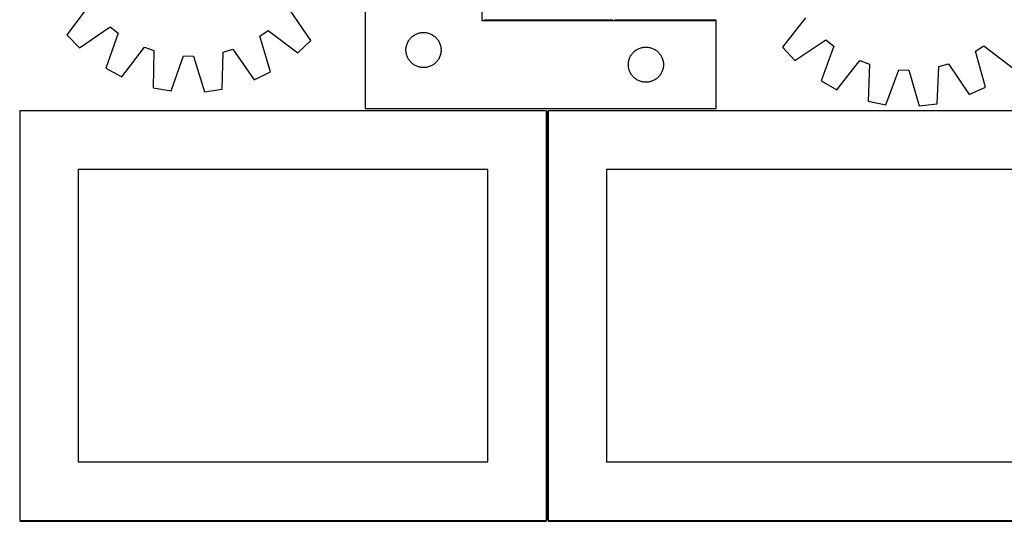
# Model space of a CAD drawing. Header units: millimetres. Extents: x 7 to 1493, y 7 to 2993.
# Tile 3 of 11: x 7 to 848, y 1763 to 2192. Entities that reach past the tile are written whole.
import ezdxf

# ---------------------------------------------------------------- set-up
doc = ezdxf.new("R2010")
doc.units = ezdxf.units.MM
doc.layers.add('COMMON', color=5, linetype='CONTINUOUS', true_color=0x0000ff)
doc.layers.add('CUT', color=7, linetype='CONTINUOUS', true_color=0x000000)

msp = doc.modelspace()

# ---------------------------------------------------------------- linework, layer by layer
at = {"layer": 'COMMON'}
for p, q in [((403.298056, 2191.868677), (513.298056, 2191.868677)), ((514.798057, 2191.868677), (601.598481, 2191.868677)), ((457.299607, 2114.049516), (457.299607, 1764.074296)), ((6.549607, 1763.299515), (456.549607, 1763.299515)), ((458.049608, 1763.324295), (908.049608, 1763.324295))]:
    msp.add_line(p, q, dxfattribs=at)
at = {"layer": 'CUT'}
for p, q in [((301.598481, 2366.118677), (301.598481, 2116.118677)), ((401.598481, 2191.118677), (401.598481, 2366.118677)), ((66.013163, 2204.433436), (46.898494, 2179.064081)), ((255.414109, 2174.286696), (237.481382, 2200.504859)), ((601.598481, 2191.118677), (401.598481, 2191.118677)), ((601.598481, 2116.118677), (601.598481, 2191.118677)), ((677.887098, 2193.670872), (658.41431, 2168.57535)), ((46.898494, 2179.064081), (57.526019, 2167.938154)), ((57.526019, 2167.938154), (83.744182, 2185.87088)), ((90.563712, 2180.67344), (80.224143, 2150.638992)), ((83.744182, 2185.87088), (90.563712, 2180.67344)), ((211.868417, 2177.894179), (218.918827, 2182.77384)), ((218.918827, 2182.77384), (244.288182, 2163.659171)), ((343.224825, 2178.563833), (343.876589, 2178.978397)), ((343.876589, 2178.978397), (344.54883, 2179.358859)), ((344.54883, 2179.358859), (345.239765, 2179.704211)), ((345.239765, 2179.704211), (345.947563, 2180.013537)), ((345.947563, 2180.013537), (346.670345, 2180.286016)), ((346.670345, 2180.286016), (347.406196, 2180.520926)), ((347.406196, 2180.520926), (348.153165, 2180.717643)), ((348.153165, 2180.717643), (348.90927, 2180.875647)), ((348.90927, 2180.875647), (349.672506, 2180.994518)), ((349.672506, 2180.994518), (350.440849, 2181.07394)), ((350.440849, 2181.07394), (351.212262, 2181.113704)), ((351.212262, 2181.113704), (351.9847, 2181.113704)), ((351.9847, 2181.113704), (352.756113, 2181.07394)), ((352.756113, 2181.07394), (353.524456, 2180.994518)), ((353.524456, 2180.994518), (354.287692, 2180.875647)), ((354.287692, 2180.875647), (355.043797, 2180.717643)), ((355.043797, 2180.717643), (355.790765, 2180.520926)), ((355.790765, 2180.520926), (356.526617, 2180.286016)), ((356.526617, 2180.286016), (357.249399, 2180.013537)), ((357.249399, 2180.013537), (357.957197, 2179.704211)), ((357.957197, 2179.704211), (358.648132, 2179.358859)), ((358.648132, 2179.358859), (359.320373, 2178.978397)), ((359.320373, 2178.978397), (359.972137, 2178.563833)), ((220.821595, 2147.417707), (211.868417, 2177.894179)), ((244.288182, 2163.659171), (255.414109, 2174.286696)), ((337.093065, 2169.938744), (337.30895, 2170.6804)), ((337.30895, 2170.6804), (337.562729, 2171.409959)), ((337.562729, 2171.409959), (337.853727, 2172.125486)), ((337.853727, 2172.125486), (338.181175, 2172.825084)), ((338.181175, 2172.825084), (338.544202, 2173.506898)), ((338.544202, 2173.506898), (338.941848, 2174.16912)), ((338.941848, 2174.16912), (339.373056, 2174.809994)), ((339.373056, 2174.809994), (339.836684, 2175.42782)), ((339.836684, 2175.42782), (340.331502, 2176.020959)), ((340.331502, 2176.020959), (340.856198, 2176.58784)), ((340.856198, 2176.58784), (341.409381, 2177.126958)), ((341.409381, 2177.126958), (341.989583, 2177.636884)), ((341.989583, 2177.636884), (342.595267, 2178.116266)), ((342.595267, 2178.116266), (343.224825, 2178.563833)), ((359.972137, 2178.563833), (360.601695, 2178.116266)), ((360.601695, 2178.116266), (361.207379, 2177.636884)), ((361.207379, 2177.636884), (361.787581, 2177.126958)), ((361.787581, 2177.126958), (362.340764, 2176.58784)), ((362.340764, 2176.58784), (362.86546, 2176.020959)), ((362.86546, 2176.020959), (363.360278, 2175.42782)), ((363.360278, 2175.42782), (363.823906, 2174.809994)), ((363.823906, 2174.809994), (364.255114, 2174.16912)), ((364.255114, 2174.16912), (364.65276, 2173.506898)), ((364.65276, 2173.506898), (365.015787, 2172.825084)), ((365.015787, 2172.825084), (365.343234, 2172.125486)), ((365.343234, 2172.125486), (365.634233, 2171.409959)), ((365.634233, 2171.409959), (365.888012, 2170.6804)), ((365.888012, 2170.6804), (366.103897, 2169.938744)), ((668.882864, 2157.299716), (695.35289, 2174.858546)), ((695.35289, 2174.858546), (702.09797, 2169.564845)), ((93.769621, 2143.341692), (113.163058, 2168.498587)), ((113.163058, 2168.498587), (121.254914, 2165.662878)), ((121.254914, 2165.662878), (120.702554, 2133.903318)), ((179.619186, 2132.553455), (180.521954, 2164.304987)), ((180.521954, 2164.304987), (188.735191, 2166.767123)), ((188.735191, 2166.767123), (206.956124, 2140.748431)), ((336.598481, 2166.118677), (336.61837, 2166.890859)), ((336.61837, 2165.346496), (336.598481, 2166.118677)), ((336.61837, 2166.890859), (336.677983, 2167.660992)), ((336.677983, 2164.576363), (336.61837, 2165.346496)), ((336.677983, 2167.660992), (336.777162, 2168.427036)), ((336.777162, 2163.810319), (336.677983, 2164.576363)), ((336.777162, 2168.427036), (336.915646, 2169.186958)), ((336.915646, 2163.050396), (336.777162, 2163.810319)), ((336.915646, 2169.186958), (337.093065, 2169.938744)), ((337.093065, 2162.298611), (336.915646, 2163.050396)), ((337.30895, 2161.556955), (337.093065, 2162.298611)), ((366.103897, 2162.298611), (365.888012, 2161.556955)), ((366.103897, 2169.938744), (366.281316, 2169.186958)), ((366.281316, 2163.050396), (366.103897, 2162.298611)), ((366.281316, 2169.186958), (366.419799, 2168.427036)), ((366.419799, 2163.810319), (366.281316, 2163.050396)), ((366.419799, 2168.427036), (366.518979, 2167.660992)), ((366.518979, 2164.576363), (366.419799, 2163.810319)), ((366.518979, 2167.660992), (366.578592, 2166.890859)), ((366.578592, 2165.346496), (366.518979, 2164.576363)), ((366.578592, 2166.890859), (366.598481, 2166.118677)), ((366.598481, 2166.118677), (366.578592, 2165.346496)), ((528.941848, 2161.66912), (529.373056, 2162.309994)), ((529.373056, 2162.309994), (529.836684, 2162.92782)), ((529.836684, 2162.92782), (530.331502, 2163.520959)), ((530.331502, 2163.520959), (530.856198, 2164.08784)), ((530.856198, 2164.08784), (531.409381, 2164.626958)), ((531.409381, 2164.626958), (531.989583, 2165.136884)), ((531.989583, 2165.136884), (532.595267, 2165.616266)), ((532.595267, 2165.616266), (533.224825, 2166.063833)), ((533.224825, 2166.063833), (533.876589, 2166.478397)), ((533.876589, 2166.478397), (534.54883, 2166.858859)), ((534.54883, 2166.858859), (535.239765, 2167.204211)), ((535.239765, 2167.204211), (535.947563, 2167.513537)), ((535.947563, 2167.513537), (536.670345, 2167.786016)), ((536.670345, 2167.786016), (537.406196, 2168.020926)), ((537.406196, 2168.020926), (538.153165, 2168.217643)), ((538.153165, 2168.217643), (538.90927, 2168.375647)), ((538.90927, 2168.375647), (539.672506, 2168.494518)), ((539.672506, 2168.494518), (540.440849, 2168.57394)), ((540.440849, 2168.57394), (541.212262, 2168.613704)), ((541.212262, 2168.613704), (541.9847, 2168.613704)), ((541.9847, 2168.613704), (542.756113, 2168.57394)), ((542.756113, 2168.57394), (543.524456, 2168.494518)), ((543.524456, 2168.494518), (544.287692, 2168.375647)), ((544.287692, 2168.375647), (545.043797, 2168.217643)), ((545.043797, 2168.217643), (545.790765, 2168.020926)), ((545.790765, 2168.020926), (546.526617, 2167.786016)), ((546.526617, 2167.786016), (547.249399, 2167.513537)), ((547.249399, 2167.513537), (547.957197, 2167.204211)), ((547.957197, 2167.204211), (548.648132, 2166.858859)), ((548.648132, 2166.858859), (549.320373, 2166.478397)), ((549.320373, 2166.478397), (549.972137, 2166.063833)), ((549.972137, 2166.063833), (550.601695, 2165.616266)), ((550.601695, 2165.616266), (551.207379, 2165.136884)), ((551.207379, 2165.136884), (551.787581, 2164.626958)), ((551.787581, 2164.626958), (552.340764, 2164.08784)), ((552.340764, 2164.08784), (552.86546, 2163.520959)), ((552.86546, 2163.520959), (553.360278, 2162.92782)), ((553.360278, 2162.92782), (553.823906, 2162.309994)), ((553.823906, 2162.309994), (554.255114, 2161.66912)), ((658.41431, 2168.57535), (668.882864, 2157.299716)), ((702.09797, 2169.564845), (691.33319, 2139.680162)), ((823.351014, 2165.064294), (830.469967, 2169.843403)), ((831.870765, 2134.463827), (823.351014, 2165.064294)), ((830.469967, 2169.843403), (855.565489, 2150.370614)), ((135.840059, 2131.148956), (146.510406, 2161.067486)), ((146.510406, 2161.067486), (155.0825, 2160.871087)), ((155.0825, 2160.871087), (164.371419, 2130.495263)), ((337.562729, 2160.827396), (337.30895, 2161.556955)), ((337.853727, 2160.111869), (337.562729, 2160.827396)), ((338.181175, 2159.412271), (337.853727, 2160.111869)), ((338.544202, 2158.730456), (338.181175, 2159.412271)), ((338.941848, 2158.068235), (338.544202, 2158.730456)), ((339.373056, 2157.427361), (338.941848, 2158.068235)), ((339.836684, 2156.809535), (339.373056, 2157.427361)), ((340.331502, 2156.216396), (339.836684, 2156.809535)), ((340.856198, 2155.649515), (340.331502, 2156.216396)), ((341.409381, 2155.110397), (340.856198, 2155.649515)), ((341.989583, 2154.600471), (341.409381, 2155.110397)), ((342.595267, 2154.121089), (341.989583, 2154.600471)), ((343.224825, 2153.673522), (342.595267, 2154.121089)), ((360.601695, 2154.121089), (359.972137, 2153.673522)), ((361.207379, 2154.600471), (360.601695, 2154.121089)), ((361.787581, 2155.110397), (361.207379, 2154.600471)), ((362.340764, 2155.649515), (361.787581, 2155.110397)), ((362.86546, 2156.216396), (362.340764, 2155.649515)), ((363.360278, 2156.809535), (362.86546, 2156.216396)), ((363.823906, 2157.427361), (363.360278, 2156.809535)), ((364.255114, 2158.068235), (363.823906, 2157.427361)), ((364.65276, 2158.730456), (364.255114, 2158.068235)), ((365.015787, 2159.412271), (364.65276, 2158.730456)), ((365.343234, 2160.111869), (365.015787, 2159.412271)), ((365.634233, 2160.827396), (365.343234, 2160.111869)), ((365.888012, 2161.556955), (365.634233, 2160.827396)), ((526.598481, 2153.618677), (526.61837, 2154.390859)), ((526.61837, 2154.390859), (526.677983, 2155.160992)), ((526.677983, 2155.160992), (526.777162, 2155.927036)), ((526.777162, 2155.927036), (526.915646, 2156.686958)), ((526.915646, 2156.686958), (527.093065, 2157.438744)), ((527.093065, 2157.438744), (527.30895, 2158.1804)), ((527.30895, 2158.1804), (527.562729, 2158.909959)), ((527.562729, 2158.909959), (527.853727, 2159.625486)), ((527.853727, 2159.625486), (528.181175, 2160.325084)), ((528.181175, 2160.325084), (528.544202, 2161.006898)), ((528.544202, 2161.006898), (528.941848, 2161.66912)), ((554.255114, 2161.66912), (554.65276, 2161.006898)), ((554.65276, 2161.006898), (555.015787, 2160.325084)), ((555.015787, 2160.325084), (555.343234, 2159.625486)), ((555.343234, 2159.625486), (555.634233, 2158.909959)), ((555.634233, 2158.909959), (555.888012, 2158.1804)), ((555.888012, 2158.1804), (556.103897, 2157.438744)), ((556.103897, 2157.438744), (556.281316, 2156.686958)), ((556.281316, 2156.686958), (556.419799, 2155.927036)), ((556.419799, 2155.927036), (556.518979, 2155.160992)), ((556.518979, 2155.160992), (556.578592, 2154.390859)), ((556.578592, 2154.390859), (556.598481, 2153.618677)), ((704.773739, 2132.191358), (724.522253, 2157.070485)), ((724.522253, 2157.070485), (732.573049, 2154.120221)), ((732.573049, 2154.120221), (731.57001, 2122.371699)), ((791.814849, 2151.921342), (800.062201, 2154.266668)), ((800.062201, 2154.266668), (817.912039, 2127.992002)), ((80.224143, 2150.638992), (93.769621, 2143.341692)), ((206.956124, 2140.748431), (220.821595, 2147.417707)), ((343.876589, 2153.258958), (343.224825, 2153.673522)), ((344.54883, 2152.878495), (343.876589, 2153.258958)), ((345.239765, 2152.533144), (344.54883, 2152.878495)), ((345.947563, 2152.223818), (345.239765, 2152.533144)), ((346.670345, 2151.951339), (345.947563, 2152.223818)), ((347.406196, 2151.716429), (346.670345, 2151.951339)), ((348.153165, 2151.519712), (347.406196, 2151.716429)), ((348.90927, 2151.361708), (348.153165, 2151.519712)), ((349.672506, 2151.242837), (348.90927, 2151.361708)), ((350.440849, 2151.163415), (349.672506, 2151.242837)), ((351.212262, 2151.12365), (350.440849, 2151.163415)), ((351.9847, 2151.12365), (351.212262, 2151.12365)), ((352.756113, 2151.163415), (351.9847, 2151.12365)), ((353.524456, 2151.242837), (352.756113, 2151.163415)), ((354.287692, 2151.361708), (353.524456, 2151.242837)), ((355.043797, 2151.519712), (354.287692, 2151.361708)), ((355.790765, 2151.716429), (355.043797, 2151.519712)), ((356.526617, 2151.951339), (355.790765, 2151.716429)), ((357.249399, 2152.223818), (356.526617, 2151.951339)), ((357.957197, 2152.533144), (357.249399, 2152.223818)), ((358.648132, 2152.878495), (357.957197, 2152.533144)), ((359.320373, 2153.258958), (358.648132, 2152.878495)), ((359.972137, 2153.673522), (359.320373, 2153.258958)), ((526.61837, 2152.846496), (526.598481, 2153.618677)), ((526.677983, 2152.076363), (526.61837, 2152.846496)), ((526.777162, 2151.310319), (526.677983, 2152.076363)), ((526.915646, 2150.550396), (526.777162, 2151.310319)), ((527.093065, 2149.798611), (526.915646, 2150.550396)), ((527.30895, 2149.056955), (527.093065, 2149.798611)), ((527.562729, 2148.327396), (527.30895, 2149.056955)), ((527.853727, 2147.611869), (527.562729, 2148.327396)), ((528.181175, 2146.912271), (527.853727, 2147.611869)), ((528.544202, 2146.230456), (528.181175, 2146.912271)), ((528.941848, 2145.568235), (528.544202, 2146.230456)), ((529.373056, 2144.927361), (528.941848, 2145.568235)), ((554.255114, 2145.568235), (553.823906, 2144.927361)), ((554.65276, 2146.230456), (554.255114, 2145.568235)), ((555.015787, 2146.912271), (554.65276, 2146.230456)), ((555.343234, 2147.611869), (555.015787, 2146.912271)), ((555.634233, 2148.327396), (555.343234, 2147.611869)), ((555.888012, 2149.056955), (555.634233, 2148.327396)), ((556.103897, 2149.798611), (555.888012, 2149.056955)), ((556.281316, 2150.550396), (556.103897, 2149.798611)), ((556.419799, 2151.310319), (556.281316, 2150.550396)), ((556.518979, 2152.076363), (556.419799, 2151.310319)), ((556.578592, 2152.846496), (556.518979, 2152.076363)), ((556.598481, 2153.618677), (556.578592, 2152.846496)), ((746.666899, 2119.402782), (757.760779, 2149.166864)), ((757.760779, 2149.166864), (766.329223, 2148.848829)), ((766.329223, 2148.848829), (775.186109, 2118.344234)), ((790.46155, 2120.185821), (791.814849, 2151.921342)), ((529.836684, 2144.309535), (529.373056, 2144.927361)), ((530.331502, 2143.716396), (529.836684, 2144.309535)), ((530.856198, 2143.149515), (530.331502, 2143.716396)), ((531.409381, 2142.610397), (530.856198, 2143.149515)), ((531.989583, 2142.100471), (531.409381, 2142.610397)), ((532.595267, 2141.621089), (531.989583, 2142.100471)), ((533.224825, 2141.173522), (532.595267, 2141.621089)), ((533.876589, 2140.758958), (533.224825, 2141.173522)), ((534.54883, 2140.378495), (533.876589, 2140.758958)), ((535.239765, 2140.033144), (534.54883, 2140.378495)), ((535.947563, 2139.723818), (535.239765, 2140.033144)), ((536.670345, 2139.451339), (535.947563, 2139.723818)), ((537.406196, 2139.216429), (536.670345, 2139.451339)), ((538.153165, 2139.019712), (537.406196, 2139.216429)), ((538.90927, 2138.861708), (538.153165, 2139.019712)), ((539.672506, 2138.742837), (538.90927, 2138.861708)), ((540.440849, 2138.663415), (539.672506, 2138.742837)), ((541.212262, 2138.62365), (540.440849, 2138.663415)), ((541.9847, 2138.62365), (541.212262, 2138.62365)), ((542.756113, 2138.663415), (541.9847, 2138.62365)), ((543.524456, 2138.742837), (542.756113, 2138.663415)), ((544.287692, 2138.861708), (543.524456, 2138.742837)), ((545.043797, 2139.019712), (544.287692, 2138.861708)), ((545.790765, 2139.216429), (545.043797, 2139.019712)), ((546.526617, 2139.451339), (545.790765, 2139.216429)), ((547.249399, 2139.723818), (546.526617, 2139.451339)), ((547.957197, 2140.033144), (547.249399, 2139.723818)), ((548.648132, 2140.378495), (547.957197, 2140.033144)), ((549.320373, 2140.758958), (548.648132, 2140.378495)), ((549.972137, 2141.173522), (549.320373, 2140.758958)), ((550.601695, 2141.621089), (549.972137, 2141.173522)), ((551.207379, 2142.100471), (550.601695, 2141.621089)), ((551.787581, 2142.610397), (551.207379, 2142.100471)), ((552.340764, 2143.149515), (551.787581, 2142.610397)), ((552.86546, 2143.716396), (552.340764, 2143.149515)), ((553.360278, 2144.309535), (552.86546, 2143.716396)), ((553.823906, 2144.927361), (553.360278, 2144.309535)), ((691.33319, 2139.680162), (704.773739, 2132.191358)), ((120.702554, 2133.903318), (135.840059, 2131.148956)), ((164.371419, 2130.495263), (179.619186, 2132.553455)), ((817.912039, 2127.992002), (831.870765, 2134.463827)), ((731.57001, 2122.371699), (746.666899, 2119.402782)), ((775.186109, 2118.344234), (790.46155, 2120.185821)), ((456.549607, 2114.049516), (6.549607, 2114.049516)), ((6.549607, 2114.049516), (6.549607, 1764.049516)), ((301.598481, 2116.118677), (601.598481, 2116.118677)), ((456.549607, 1764.049516), (456.549607, 2114.049516)), ((908.049608, 2114.074296), (458.049608, 2114.074296)), ((458.049608, 2114.074296), (458.049608, 1764.074296)), ((406.549607, 2064.049516), (56.549607, 2064.049516)), ((56.549607, 2064.049516), (56.549607, 1814.049516)), ((406.549607, 1814.049516), (406.549607, 2064.049516)), ((858.049608, 2064.074296), (508.049608, 2064.074296)), ((508.049608, 2064.074296), (508.049608, 1814.074296)), ((56.549607, 1814.049516), (406.549607, 1814.049516)), ((508.049608, 1814.074296), (858.049608, 1814.074296)), ((6.549607, 1764.049516), (456.549607, 1764.049516)), ((458.049608, 1764.074296), (908.049608, 1764.074296))]:
    msp.add_line(p, q, dxfattribs=at)

doc.saveas('drawing.dxf')
